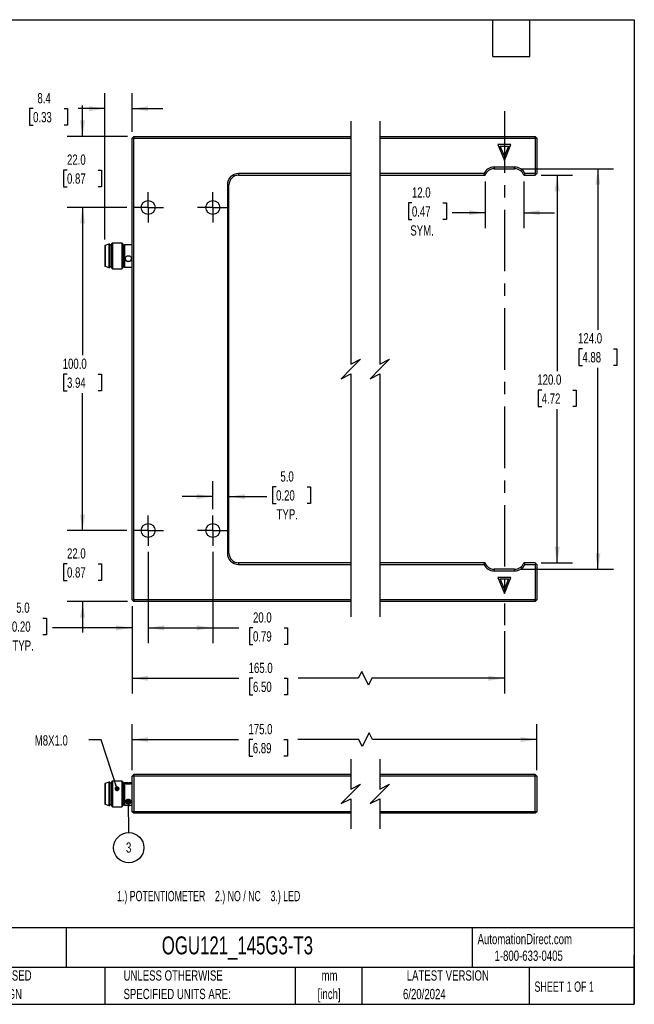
# Model space of a CAD drawing. Header units: millimetres. Extents: x 6 to 273, y 6 to 210.
# Tile 2 of 2: x 146 to 273, y 6 to 210. Entities that reach past the tile are written whole.
import ezdxf

# ---------------------------------------------------------------- set-up
doc = ezdxf.new("R2010")
doc.units = ezdxf.units.MM
doc.linetypes.add('CENTERX2', pattern=[20.32, 12.7, -2.54, 2.54, -2.54])
doc.layers.add('CENTER', color=40, linetype='CENTERX2')
doc.layers.add('DIMENSIONS', color=140, linetype='Continuous', lineweight=25)
doc.layers.add('TEXT', color=140, linetype='Continuous', lineweight=25)
doc.styles.add('SLDTEXTSTYLE1', font='TXT', dxfattribs={"width": 0.7})
doc.styles.add('SLDTEXTSTYLE2', font='TXT', dxfattribs={"width": 0.639535})
doc.styles.add('SLDTEXTSTYLE3', font='TXT', dxfattribs={"width": 0.65})
doc.dimstyles.new('SLDDIMSTYLE0', dxfattribs={"dimtxt": 2.158008, "dimasz": 3.302, "dimexe": 0, "dimexo": 0.0625, "dimgap": 0.539502, "dimtad": 0, "dimtih": 1, "dimtoh": 1, "dimlfac": 1.5, "dimrnd": 1e-09, "dimzin": 4, "dimdsep": 46, "dimtxsty": 'SLDTEXTSTYLE1', "dimsah": 1, "dimcen": 0.09, "dimadec": 0, "dimazin": 1, "dimtfac": 1, "dimtofl": 0, "dimtmove": 0, "dimatfit": 3, "dimfxl": 0, "dimfrac": 2, "dimtolj": 1, "dimtzin": 12, "dimarcsym": 0})
doc.dimstyles.new('SLDDIMSTYLE1', dxfattribs={"dimtxt": 2.158008, "dimasz": 3.302, "dimexe": 0, "dimexo": 0.0625, "dimgap": 0.539502, "dimtad": 0, "dimtih": 1, "dimtoh": 1, "dimlfac": 1.5, "dimrnd": 1e-09, "dimzin": 12, "dimdsep": 46, "dimtxsty": 'SLDTEXTSTYLE1', "dimsah": 1, "dimcen": 0.09, "dimadec": 0, "dimazin": 3, "dimtfac": 1, "dimtmove": 0, "dimatfit": 0, "dimfxl": 0, "dimfrac": 2, "dimtolj": 1, "dimtzin": 12, "dimarcsym": 0})
doc.dimstyles.new('SLDDIMSTYLE2', dxfattribs={"dimtxt": 2.158008, "dimasz": 3.302, "dimexe": 0, "dimexo": 0.0625, "dimgap": 0.539502, "dimtad": 0, "dimtih": 1, "dimtoh": 1, "dimlfac": 1.5, "dimrnd": 1e-09, "dimzin": 4, "dimdsep": 46, "dimtxsty": 'SLDTEXTSTYLE1', "dimsah": 1, "dimcen": 0.09, "dimadec": 0, "dimazin": 1, "dimtfac": 1, "dimtmove": 0, "dimatfit": 0, "dimfxl": 0, "dimfrac": 2, "dimtolj": 1, "dimtzin": 12, "dimarcsym": 0})
doc.dimstyles.new('SLDDIMSTYLE3', dxfattribs={"dimtxt": 0.18, "dimasz": 1.016, "dimexe": 0, "dimexo": 0.0625, "dimgap": 0, "dimtad": 0, "dimtih": 1, "dimtoh": 1, "dimdec": 0, "dimrnd": 1e-09, "dimzin": 0, "dimdsep": 46, "dimtxsty": 'Standard', "dimblk1": 'DOT', "dimblk2": 'DOT', "dimsah": 1, "dimcen": 0.09, "dimadec": 0, "dimazin": 0, "dimtfac": 1.016, "dimtdec": 0, "dimtofl": 0, "dimtmove": 0, "dimatfit": 3, "dimldrblk": 'DOT', "dimfxl": 0, "dimfrac": 2, "dimtolj": 1, "dimtzin": 0, "dimarcsym": 0})

# ---------------------------------------------------------------- blocks, each defined once
blk = doc.blocks.new('SW_BROKEN_VIEW_0')
at = {"color": 0, "linetype": 'CENTERX2'}
blk.add_line((0, 0), (0, -106.04), dxfattribs=at)
blk = doc.blocks.new('_D')
at = {"layer": 'DIMENSIONS'}
for p, q in [((169.37, 88.53), (169.37, 70.46)), ((246.23, 83.36), (246.23, 70.46)), ((169.37, 73.63), (191.4, 73.63)), ((194.33, 73.63), (193.6, 73.63)), ((193.6, 73.63), (193.6, 70.2)), ((200.74, 73.63), (201.47, 73.63)), ((201.47, 73.63), (201.47, 70.2)), ((216.06, 73.63), (203.67, 73.63)), ((216.77, 75.04), (216.06, 73.63)), ((218.18, 72.22), (216.77, 75.04)), ((218.89, 73.63), (218.18, 72.22)), ((246.23, 73.63), (218.89, 73.63)), ((193.6, 70.2), (194.33, 70.2)), ((201.47, 70.2), (200.74, 70.2))]:
    blk.add_line(p, q, dxfattribs=at)
for points in [[(169.37, 73.63), (172.67, 73.12), (172.67, 74.14)], [(246.23, 73.63), (242.93, 74.14), (242.93, 73.12)]]:
    blk.add_solid(points, dxfattribs=at)
at = {"layer": 'DIMENSIONS', "char_height": 2.117, "attachment_point": 1, "style": 'SLDTEXTSTYLE1'}
for s, insert in [('165.0', (193.43, 76.84)), ('6.50', (194.33, 72.93))]:
    blk.add_mtext(s, dxfattribs=dict(at, insert=insert))
blk = doc.blocks.new('_D_1')
at = {"layer": 'DIMENSIONS'}
for p, q in [((163.77, 164.2), (163.77, 194.37)), ((169.37, 186.4), (169.37, 194.37)), ((148.94, 191.2), (148.21, 191.2)), ((148.21, 191.2), (148.21, 187.77)), ((155.35, 191.2), (156.07, 191.2)), ((156.07, 191.2), (156.07, 187.77)), ((163.77, 191.2), (158.27, 191.2)), ((169.37, 191.2), (175.72, 191.2)), ((148.21, 187.77), (148.94, 187.77)), ((156.07, 187.77), (155.35, 187.77))]:
    blk.add_line(p, q, dxfattribs=at)
for points in [[(163.77, 191.2), (160.47, 191.71), (160.47, 190.69)], [(169.37, 191.2), (172.67, 190.69), (172.67, 191.71)]]:
    blk.add_solid(points, dxfattribs=at)
at = {"layer": 'DIMENSIONS', "char_height": 2.117, "attachment_point": 1, "style": 'SLDTEXTSTYLE1'}
for s, insert in [('8.4', (149.83, 194.41)), ('0.33', (148.94, 190.5))]:
    blk.add_mtext(s, dxfattribs=dict(at, insert=insert))
blk = doc.blocks.new('_D_2')
at = {"layer": 'DIMENSIONS'}
for p, q in [((159.15, 185.46), (159.15, 191.81)), ((168.43, 185.46), (155.97, 185.46)), ((155.94, 178.52), (155.22, 178.52)), ((155.22, 178.52), (155.22, 175.09)), ((162.36, 178.52), (163.08, 178.52)), ((163.08, 178.52), (163.08, 175.09)), ((155.22, 175.09), (155.94, 175.09)), ((163.08, 175.09), (162.36, 175.09)), ((168.31, 170.8), (155.97, 170.8)), ((159.15, 170.8), (159.15, 164.45))]:
    blk.add_line(p, q, dxfattribs=at)
for points in [[(159.15, 185.46), (159.66, 188.77), (158.64, 188.77)], [(159.15, 170.8), (158.64, 167.49), (159.66, 167.49)]]:
    blk.add_solid(points, dxfattribs=at)
at = {"layer": 'DIMENSIONS', "char_height": 2.117, "attachment_point": 1, "style": 'SLDTEXTSTYLE1'}
for s, insert in [('22.0', (155.94, 181.73)), ('0.87', (155.94, 177.82))]:
    blk.add_mtext(s, dxfattribs=dict(at, insert=insert))
blk = doc.blocks.new('_D_3')
at = {"layer": 'DIMENSIONS'}
for p, q in [((168.31, 170.8), (155.97, 170.8)), ((159.15, 170.8), (159.15, 140.31)), ((155.94, 136.4), (155.22, 136.4)), ((155.22, 136.4), (155.22, 132.97)), ((162.36, 136.4), (163.08, 136.4)), ((163.08, 136.4), (163.08, 132.97)), ((155.22, 132.97), (155.94, 132.97)), ((159.15, 104.13), (159.15, 132.49)), ((163.08, 132.97), (162.36, 132.97)), ((168.31, 104.13), (155.97, 104.13))]:
    blk.add_line(p, q, dxfattribs=at)
for points in [[(159.15, 170.8), (158.64, 167.49), (159.66, 167.49)], [(159.15, 104.13), (159.66, 107.43), (158.64, 107.43)]]:
    blk.add_solid(points, dxfattribs=at)
at = {"layer": 'DIMENSIONS', "char_height": 2.117, "attachment_point": 1, "style": 'SLDTEXTSTYLE1'}
for s, insert in [('100.0', (155.05, 139.61)), ('3.94', (155.94, 135.7))]:
    blk.add_mtext(s, dxfattribs=dict(at, insert=insert))
blk = doc.blocks.new('_D_4')
at = {"layer": 'DIMENSIONS'}
for p, q in [((159.15, 104.13), (159.15, 110.48)), ((168.31, 104.13), (155.97, 104.13)), ((155.94, 97.25), (155.22, 97.25)), ((155.22, 97.25), (155.22, 93.82)), ((162.36, 97.25), (163.08, 97.25)), ((163.08, 97.25), (163.08, 93.82)), ((155.22, 93.82), (155.94, 93.82)), ((163.08, 93.82), (162.36, 93.82)), ((168.43, 89.46), (155.97, 89.46)), ((159.15, 89.46), (159.15, 83.11))]:
    blk.add_line(p, q, dxfattribs=at)
for points in [[(159.15, 104.13), (159.66, 107.43), (158.64, 107.43)], [(159.15, 89.46), (158.64, 86.16), (159.66, 86.16)]]:
    blk.add_solid(points, dxfattribs=at)
at = {"layer": 'DIMENSIONS', "char_height": 2.117, "attachment_point": 1, "style": 'SLDTEXTSTYLE1'}
for s, insert in [('22.0', (155.94, 100.46)), ('0.87', (155.94, 96.54))]:
    blk.add_mtext(s, dxfattribs=dict(at, insert=insert))
blk = doc.blocks.new('_D_5')
at = {"layer": 'DIMENSIONS'}
for p, q in [((172.7, 99.73), (172.7, 80.87)), ((169.37, 88.53), (169.37, 80.87)), ((144.56, 86.06), (143.84, 86.06)), ((143.84, 86.06), (143.84, 82.63)), ((150.98, 86.06), (151.7, 86.06)), ((151.7, 86.06), (151.7, 82.63)), ((169.37, 84.04), (152.91, 84.04)), ((172.7, 84.04), (179.05, 84.04)), ((143.84, 82.63), (144.56, 82.63)), ((151.7, 82.63), (150.98, 82.63))]:
    blk.add_line(p, q, dxfattribs=at)
for points in [[(169.37, 84.04), (166.07, 84.55), (166.07, 83.53)], [(172.7, 84.04), (176, 83.53), (176, 84.55)]]:
    blk.add_solid(points, dxfattribs=at)
at = {"layer": 'DIMENSIONS', "char_height": 2.117, "attachment_point": 1, "style": 'SLDTEXTSTYLE1'}
for s, insert in [('5.0', (145.46, 89.27)), ('0.20', (144.56, 85.36)), ('TYP.', (144.67, 81.44))]:
    blk.add_mtext(s, dxfattribs=dict(at, insert=insert))
blk = doc.blocks.new('_D_6')
at = {"layer": 'DIMENSIONS'}
for p, q in [((172.7, 99.73), (172.7, 80.87)), ((186.04, 99.73), (186.04, 80.87)), ((172.7, 84.04), (186.04, 84.04)), ((186.04, 84.04), (191.4, 84.04)), ((194.33, 84.04), (193.6, 84.04)), ((193.6, 84.04), (193.6, 80.61)), ((200.74, 84.04), (201.47, 84.04)), ((201.47, 84.04), (201.47, 80.61)), ((193.6, 80.61), (194.33, 80.61)), ((201.47, 80.61), (200.74, 80.61))]:
    blk.add_line(p, q, dxfattribs=at)
for points in [[(172.7, 84.04), (176, 83.53), (176, 84.55)], [(186.04, 84.04), (182.73, 84.55), (182.73, 83.53)]]:
    blk.add_solid(points, dxfattribs=at)
at = {"layer": 'DIMENSIONS', "char_height": 2.117, "attachment_point": 1, "style": 'SLDTEXTSTYLE1'}
for s, insert in [('20.0', (194.33, 87.25)), ('0.79', (194.33, 83.34))]:
    blk.add_mtext(s, dxfattribs=dict(at, insert=insert))
blk = doc.blocks.new('_D_7')
at = {"layer": 'DIMENSIONS'}
for p, q in [((242.23, 176.19), (242.23, 166.54)), ((250.23, 176.19), (250.23, 166.54)), ((227.14, 171.73), (226.41, 171.73)), ((226.41, 171.73), (226.41, 168.3)), ((233.55, 171.73), (234.28, 171.73)), ((234.28, 171.73), (234.28, 168.3)), ((242.23, 169.72), (235.48, 169.72)), ((250.23, 169.72), (256.58, 169.72)), ((226.41, 168.3), (227.14, 168.3)), ((234.28, 168.3), (233.55, 168.3))]:
    blk.add_line(p, q, dxfattribs=at)
for points in [[(242.23, 169.72), (238.93, 170.22), (238.93, 169.21)], [(250.23, 169.72), (253.53, 169.21), (253.53, 170.22)]]:
    blk.add_solid(points, dxfattribs=at)
at = {"layer": 'DIMENSIONS', "char_height": 2.117, "attachment_point": 1, "style": 'SLDTEXTSTYLE1'}
for s, insert in [('12.0', (227.14, 174.95)), ('0.47', (227.14, 171.03)), ('SYM.', (226.81, 167.12))]:
    blk.add_mtext(s, dxfattribs=dict(at, insert=insert))
blk = doc.blocks.new('_D_8')
at = {"layer": 'DIMENSIONS'}
for p, q in [((186.04, 108.53), (186.04, 114.3)), ((199.1, 113.14), (198.37, 113.14)), ((198.37, 113.14), (198.37, 109.71)), ((205.51, 113.14), (206.23, 113.14)), ((206.23, 113.14), (206.23, 109.71)), ((186.04, 111.12), (179.69, 111.12)), ((189.37, 111.12), (197.16, 111.12)), ((198.37, 109.71), (199.1, 109.71)), ((206.23, 109.71), (205.51, 109.71))]:
    blk.add_line(p, q, dxfattribs=at)
for points in [[(186.04, 111.12), (182.73, 111.63), (182.73, 110.62)], [(189.37, 111.12), (192.67, 110.62), (192.67, 111.63)]]:
    blk.add_solid(points, dxfattribs=at)
at = {"layer": 'DIMENSIONS', "char_height": 2.117, "attachment_point": 1, "style": 'SLDTEXTSTYLE1'}
for s, insert in [('5.0', (199.99, 116.35)), ('0.20', (199.1, 112.44)), ('TYP.', (199.2, 108.53))]:
    blk.add_mtext(s, dxfattribs=dict(at, insert=insert))
blk = doc.blocks.new('_D_9')
at = {"layer": 'DIMENSIONS'}
for p, q in [((253.83, 177.46), (260.31, 177.46)), ((257.13, 177.46), (257.13, 137.03)), ((253.93, 133.12), (253.2, 133.12)), ((253.2, 133.12), (253.2, 129.69)), ((260.34, 133.12), (261.06, 133.12)), ((261.06, 133.12), (261.06, 129.69)), ((253.2, 129.69), (253.93, 129.69)), ((257.13, 97.46), (257.13, 129.2)), ((261.06, 129.69), (260.34, 129.69)), ((253.83, 97.46), (260.31, 97.46))]:
    blk.add_line(p, q, dxfattribs=at)
for points in [[(257.13, 177.46), (256.62, 174.16), (257.64, 174.16)], [(257.13, 97.46), (257.64, 100.77), (256.62, 100.77)]]:
    blk.add_solid(points, dxfattribs=at)
at = {"layer": 'DIMENSIONS', "char_height": 2.117, "attachment_point": 1, "style": 'SLDTEXTSTYLE1'}
for s, insert in [('120.0', (253.03, 136.33)), ('4.72', (253.93, 132.42))]:
    blk.add_mtext(s, dxfattribs=dict(at, insert=insert))
blk = doc.blocks.new('_D_10')
at = {"layer": 'DIMENSIONS'}
for p, q in [((249.61, 178.8), (268.72, 178.8)), ((265.54, 178.8), (265.54, 145.56)), ((262.33, 141.64), (261.61, 141.64)), ((261.61, 141.64), (261.61, 138.21)), ((268.75, 141.64), (269.47, 141.64)), ((269.47, 141.64), (269.47, 138.21)), ((261.61, 138.21), (262.33, 138.21)), ((269.47, 138.21), (268.75, 138.21)), ((265.54, 96.13), (265.54, 137.73)), ((249.61, 96.13), (268.72, 96.13))]:
    blk.add_line(p, q, dxfattribs=at)
for points in [[(265.54, 178.8), (265.03, 175.49), (266.05, 175.49)], [(265.54, 96.13), (266.05, 99.43), (265.03, 99.43)]]:
    blk.add_solid(points, dxfattribs=at)
at = {"layer": 'DIMENSIONS', "char_height": 2.117, "attachment_point": 1, "style": 'SLDTEXTSTYLE1'}
for s, insert in [('124.0', (261.44, 144.86)), ('4.88', (262.33, 140.94))]:
    blk.add_mtext(s, dxfattribs=dict(at, insert=insert))
blk = doc.blocks.new('SW_CENTERMARKSYMBOL_0')
at = {"layer": 'CENTER', "color": 0}
for p, q in [((0, 1.69), (0, 3.13)), ((-1.69, 0), (-3.13, 0)), ((0, 0), (-1.69, 0)), ((0, 0), (0, 1.69)), ((0, 0), (0, -1.69)), ((0, 0), (1.69, 0)), ((1.69, 0), (3.13, 0)), ((0, -1.69), (0, -3.13))]:
    blk.add_line(p, q, dxfattribs=at)
blk = doc.blocks.new('SW_CENTERMARKSYMBOL_1')
at = {"layer": 'CENTER', "color": 0}
for p, q in [((0, 1.69), (0, 3.13)), ((-1.69, 0), (-3.13, 0)), ((0, 0), (-1.69, 0)), ((0, 0), (0, 1.69)), ((0, 0), (0, -1.69)), ((0, 0), (1.69, 0)), ((1.69, 0), (3.13, 0)), ((0, -1.69), (0, -3.13))]:
    blk.add_line(p, q, dxfattribs=at)
blk = doc.blocks.new('SW_CENTERMARKSYMBOL_2')
at = {"layer": 'CENTER', "color": 0}
for p, q in [((0, 1.69), (0, 3.13)), ((-1.69, 0), (-3.13, 0)), ((0, 0), (-1.69, 0)), ((0, 0), (0, 1.69)), ((0, 0), (0, -1.69)), ((0, 0), (1.69, 0)), ((1.69, 0), (3.13, 0)), ((0, -1.69), (0, -3.13))]:
    blk.add_line(p, q, dxfattribs=at)
blk = doc.blocks.new('SW_CENTERMARKSYMBOL_3')
at = {"layer": 'CENTER', "color": 0}
for p, q in [((0, 1.69), (0, 3.13)), ((-1.69, 0), (-3.13, 0)), ((0, 0), (-1.69, 0)), ((0, 0), (0, 1.69)), ((0, 0), (0, -1.69)), ((0, 0), (1.69, 0)), ((1.69, 0), (3.13, 0)), ((0, -1.69), (0, -3.13))]:
    blk.add_line(p, q, dxfattribs=at)
blk = doc.blocks.new('_D_16')
at = {"layer": 'DIMENSIONS'}
for p, q in [((169.37, 54.7), (169.37, 64.16)), ((252.9, 54.7), (252.9, 64.16)), ((169.37, 60.98), (191.36, 60.98)), ((194.29, 60.98), (193.56, 60.98)), ((193.56, 60.98), (193.56, 57.55)), ((200.7, 60.98), (201.43, 60.98)), ((201.43, 60.98), (201.43, 57.55)), ((216.18, 60.98), (203.62, 60.98)), ((216.88, 59.57), (216.18, 60.98)), ((218.29, 62.4), (216.88, 59.57)), ((219, 60.98), (218.29, 62.4)), ((252.9, 60.98), (219, 60.98)), ((193.56, 57.55), (194.29, 57.55)), ((201.43, 57.55), (200.7, 57.55))]:
    blk.add_line(p, q, dxfattribs=at)
for points in [[(169.37, 60.98), (172.67, 60.48), (172.67, 61.49)], [(252.9, 60.98), (249.59, 61.49), (249.59, 60.48)]]:
    blk.add_solid(points, dxfattribs=at)
at = {"layer": 'DIMENSIONS', "char_height": 2.117, "attachment_point": 1, "style": 'SLDTEXTSTYLE1'}
for s, insert in [('175.0', (193.39, 64.2)), ('6.89', (194.29, 60.28))]:
    blk.add_mtext(s, dxfattribs=dict(at, insert=insert))
blk = doc.blocks.new('SW_NOTE_0_12')
at = {"layer": 'DIMENSIONS', "color": 0}
blk.add_circle((0.02, -3.12), 3.12, dxfattribs=at)
at = {"layer": 'DIMENSIONS', "color": 0, "insert": (-0.01, -2.03), "char_height": 2.12, "attachment_point": 2, "style": 'SLDTEXTSTYLE1'}
blk.add_mtext('3', dxfattribs=at)
blk = doc.blocks.new('_Dot')
at = {"color": 0, "linetype": 'ByBlock', "lineweight": -2}
blk.add_line((-0.5, 0), (-1, 0), dxfattribs=at)
at = {"color": 0, "linetype": 'ByBlock', "const_width": 0.5}
blk.add_lwpolyline([(-0.25, 0, 1), (0.25, 0, 1)], format="xyb", close=True, dxfattribs=at)

msp = doc.modelspace()

# ---------------------------------------------------------------- linework, layer by layer
for p, q in [((169.369, 185.1302), (169.7024, 185.4636)), ((169.369, 89.7969), (169.369, 185.1302)), ((169.7024, 185.1302), (169.369, 185.1302)), ((169.7024, 185.4636), (169.7024, 185.1302)), ((169.7024, 185.4636), (214.5309, 185.4636)), ((169.7024, 89.7969), (169.7024, 185.1302)), ((169.7024, 185.1302), (214.5309, 185.1302)), ((220.5309, 185.4636), (252.5618, 185.4636)), ((220.5309, 185.1302), (252.5618, 185.1302)), ((252.5618, 185.4636), (252.8951, 185.1302)), ((252.5618, 185.1302), (252.5618, 185.4636)), ((252.5618, 185.1302), (252.5618, 177.7969)), ((252.8951, 185.1302), (252.5618, 185.1302)), ((252.8951, 185.1302), (252.8951, 177.7969)), ((247.5618, 183.7969), (244.8951, 183.7969)), ((244.8951, 183.7969), (246.2285, 180.4636)), ((245.3875, 183.4636), (247.0695, 183.4636)), ((246.2285, 181.3611), (245.3875, 183.4636)), ((246.2285, 180.4636), (247.5618, 183.7969)), ((247.0695, 183.4636), (246.2285, 181.3611)), ((248.3428, 179.1302), (244.1141, 179.1302)), ((244.1141, 179.1302), (244.1141, 178.7969)), ((248.3428, 178.7969), (248.3428, 179.1302)), ((214.5309, 177.7969), (191.369, 177.7969)), ((191.369, 177.7969), (191.369, 177.4636)), ((191.369, 177.4636), (214.5309, 177.4636)), ((242.0059, 177.7969), (220.5309, 177.7969)), ((220.5309, 177.4636), (242.2285, 177.4636)), ((242.2285, 177.4636), (242.0059, 177.7969)), ((244.1141, 178.7969), (248.3428, 178.7969)), ((250.451, 177.7969), (250.2285, 177.4636)), ((250.2285, 177.4636), (252.5618, 177.4636)), ((252.5618, 177.7969), (250.451, 177.7969)), ((252.7285, 177.6302), (252.5618, 177.7969)), ((252.7285, 177.6302), (252.5618, 177.4636)), ((252.8951, 177.7969), (252.7285, 177.6302)), ((189.0357, 175.4636), (189.0357, 99.4636)), ((189.369, 175.4636), (189.0357, 175.4636)), ((189.369, 99.4636), (189.369, 175.4636)), ((163.8357, 162.9302), (163.769, 162.9302)), ((163.769, 162.9302), (163.769, 158.6636)), ((164.569, 163.1969), (163.8357, 162.9302)), ((163.8357, 162.9302), (163.8357, 158.6636)), ((164.769, 163.1969), (164.569, 163.1969)), ((164.569, 163.1969), (164.569, 158.3969)), ((164.769, 163.1969), (164.769, 158.3969)), ((165.1024, 162.9969), (164.769, 162.9969)), ((165.3024, 163.4636), (165.1024, 163.2636)), ((165.1024, 163.2636), (165.1024, 158.3302)), ((167.2357, 163.4636), (165.3024, 163.4636)), ((165.3024, 163.4636), (165.3024, 158.1302)), ((167.4357, 163.2636), (167.2357, 163.4636)), ((167.2357, 163.4636), (167.2357, 158.1302)), ((167.4357, 163.2636), (167.4357, 160.7969)), ((167.769, 162.9969), (167.4357, 162.9969)), ((167.8357, 163.0969), (167.769, 163.0302)), ((167.769, 163.0302), (167.769, 158.5636)), ((168.4654, 163.0969), (167.8357, 163.0969)), ((167.8357, 163.0969), (167.8357, 158.4969)), ((168.5026, 163.0969), (168.4654, 163.0968)), ((168.7022, 163.0969), (168.5026, 163.0969)), ((168.7546, 163.0969), (168.7022, 163.0969)), ((169.369, 163.0969), (168.7546, 163.0969)), ((167.4357, 160.7969), (167.4357, 158.3302)), ((168.5026, 160.8464), (168.7022, 160.8464)), ((163.769, 158.6636), (163.8357, 158.6636)), ((163.8357, 158.6636), (164.569, 158.3969)), ((164.769, 158.5969), (165.1024, 158.5969)), ((167.4357, 158.5969), (167.769, 158.5969)), ((167.769, 158.5636), (167.8357, 158.4969)), ((167.8357, 158.4969), (169.369, 158.4969)), ((168.7022, 159.6357), (168.5026, 159.6357)), ((164.569, 158.3969), (164.769, 158.3969)), ((165.1024, 158.3302), (165.3024, 158.1302)), ((165.3024, 158.1302), (167.2357, 158.1302)), ((167.2357, 158.1302), (167.4357, 158.3302)), ((189.0357, 99.4636), (189.369, 99.4636)), ((191.369, 97.4636), (191.369, 97.1302)), ((214.5309, 97.4636), (191.369, 97.4636)), ((191.369, 97.1302), (214.5309, 97.1302)), ((242.2285, 97.4636), (220.5309, 97.4636)), ((220.5309, 97.1302), (242.0059, 97.1302)), ((242.0059, 97.1302), (242.2285, 97.4636)), ((244.1141, 96.1302), (244.1141, 95.7969)), ((248.3428, 96.1302), (244.1141, 96.1302)), ((244.1141, 95.7969), (248.3428, 95.7969)), ((248.3428, 95.7969), (248.3428, 96.1302)), ((252.5618, 97.4636), (250.2285, 97.4636)), ((250.2285, 97.4636), (250.451, 97.1302)), ((250.451, 97.1302), (252.5618, 97.1302)), ((252.5618, 97.4636), (252.7285, 97.2969)), ((252.7285, 97.2969), (252.5618, 97.1302)), ((252.5618, 97.1302), (252.5618, 89.7969)), ((252.8951, 97.1302), (252.7285, 97.2969)), ((252.8951, 97.1302), (252.8951, 89.7969)), ((247.5618, 94.4636), (244.8951, 94.4636)), ((244.8951, 94.4636), (246.2285, 91.1302)), ((245.3875, 94.1302), (247.0695, 94.1302)), ((246.2285, 92.0278), (245.3875, 94.1302)), ((246.2285, 91.1302), (247.5618, 94.4636)), ((247.0695, 94.1302), (246.2285, 92.0278)), ((169.7024, 89.4636), (169.369, 89.7969)), ((169.369, 89.7969), (169.7024, 89.7969)), ((214.5309, 89.7969), (169.7024, 89.7969)), ((169.7024, 89.7969), (169.7024, 89.4636)), ((214.5309, 89.4636), (169.7024, 89.4636)), ((252.5618, 89.7969), (220.5309, 89.7969)), ((252.5618, 89.4636), (220.5309, 89.4636)), ((252.5618, 89.7969), (252.8951, 89.7969)), ((252.5618, 89.4636), (252.5618, 89.7969)), ((252.8951, 89.7969), (252.5618, 89.4636)), ((169.369, 53.4314), (169.7024, 53.7648)), ((169.369, 46.0981), (169.369, 53.4314)), ((169.7024, 53.4314), (169.369, 53.4314)), ((214.5309, 53.7648), (169.7024, 53.7648)), ((169.7024, 53.7648), (169.7024, 53.4314)), ((169.7024, 53.4314), (169.7024, 46.0981)), ((214.5309, 53.4314), (169.7024, 53.4314)), ((252.5618, 53.7648), (220.5309, 53.7648)), ((252.5618, 53.4314), (220.5309, 53.4314)), ((252.5618, 53.4314), (252.5618, 53.7648)), ((252.5618, 53.7648), (252.8951, 53.4314)), ((252.5618, 46.0981), (252.5618, 53.4314)), ((252.8951, 53.4314), (252.5618, 53.4314)), ((252.8951, 53.4314), (252.8951, 46.0981)), ((163.8357, 51.8981), (163.769, 51.8981)), ((163.769, 51.8981), (163.769, 47.6314)), ((164.569, 52.1648), (163.8357, 51.8981)), ((163.8357, 51.8981), (163.8357, 49.7648)), ((164.769, 52.1648), (164.569, 52.1648)), ((164.569, 52.1648), (164.569, 47.3648)), ((164.769, 52.1648), (164.769, 47.3648)), ((165.1024, 51.9648), (164.769, 51.9648)), ((165.3024, 52.4314), (165.1024, 52.2314)), ((165.1024, 52.2314), (165.1024, 47.2981)), ((167.2357, 52.4314), (165.3024, 52.4314)), ((165.3024, 52.4314), (165.3024, 47.0981)), ((167.4357, 52.2314), (167.2357, 52.4314)), ((167.2357, 52.4314), (167.2357, 47.0981)), ((167.4357, 52.2314), (167.4357, 47.2981)), ((167.769, 51.9648), (167.4357, 51.9648)), ((167.8357, 52.0648), (167.769, 51.9981)), ((167.769, 51.9981), (167.769, 47.5314)), ((168.3599, 52.0648), (167.8357, 52.0648)), ((167.8357, 52.0648), (167.8357, 47.4648)), ((168.5026, 52.0642), (168.7022, 52.0642)), ((168.7022, 51.7501), (168.5026, 51.7501)), ((169.369, 52.0648), (168.8441, 52.0648)), ((163.8357, 49.7648), (163.8357, 47.6314)), ((163.769, 47.6314), (163.8357, 47.6314)), ((163.8357, 47.6314), (164.569, 47.3648)), ((164.569, 47.3648), (164.769, 47.3648)), ((164.769, 47.5648), (165.1024, 47.5648)), ((165.1024, 47.2981), (165.3024, 47.0981)), ((165.3024, 47.0981), (167.2357, 47.0981)), ((167.2357, 47.0981), (167.4357, 47.2981)), ((167.4357, 47.5648), (167.769, 47.5648)), ((167.769, 47.5314), (167.8357, 47.4648)), ((167.8357, 47.4648), (169.369, 47.4648)), ((168.5026, 48.6579), (168.7022, 48.6579)), ((168.7022, 47.7664), (168.5026, 47.7664)), ((169.7024, 45.7648), (169.369, 46.0981)), ((169.7024, 46.0981), (169.369, 46.0981)), ((169.7024, 46.0981), (169.7024, 45.7648)), ((214.5309, 46.0981), (169.7024, 46.0981)), ((214.5309, 45.7648), (169.7024, 45.7648)), ((252.5618, 46.0981), (220.5309, 46.0981)), ((252.5618, 45.7648), (220.5309, 45.7648)), ((252.5618, 45.7648), (252.5618, 46.0981)), ((252.8951, 46.0981), (252.5618, 45.7648)), ((252.8951, 46.0981), (252.5618, 46.0981))]:
    msp.add_line(p, q)
for centre in [(172.7024, 170.7969), (186.0357, 170.7969), (172.7024, 104.1302), (186.0357, 104.1302)]:
    msp.add_circle(centre, 1.4333)
for centre, radius, start, end in [((244.1141, 176.7969), 2.3333, 90.000056, 154.622985), ((248.3428, 176.7969), 2.3333, 25.37679, 90.000047), ((191.369, 175.4636), 2.3333, 89.999957, 180.000043), ((191.369, 175.4636), 2, 89.999888, 180.00004), ((244.1141, 176.7969), 2, 89.999885, 160.528912), ((248.3428, 176.7969), 2, 19.471088, 90.000115), ((168.5885, 160.2492), 0.6195, 180.755743, 262.027203), ((168.6162, 160.2492), 0.6195, 277.972797, 359.244257), ((191.369, 99.4636), 2.3333, 179.999957, 270.000043), ((191.369, 99.4636), 2, 179.99996, 270.000112), ((244.1141, 98.1303), 2.3333, 205.377015, 269.999944), ((244.1141, 98.1302), 2, 199.471088, 270.000115), ((248.3428, 98.1302), 2, 269.999885, 340.528912), ((248.3428, 98.1302), 2.3333, 269.999953, 334.62321), ((168.3966, 51.4397), 0.6335, 80.364688, 132.441963), ((168.8082, 51.4397), 0.6335, 47.558037, 99.635312), ((168.4943, 48.2987), 0.5323, 189.353942, 270.894246), ((168.7105, 48.2987), 0.5323, 269.105754, 350.646058)]:
    msp.add_arc(centre, radius, start, end)
for points, knots in [([(168.5026, 159.6357), (168.4343, 159.6515), (168.2998, 159.6828), (168.129, 159.8055), (168.0091, 159.9749), (167.9585, 160.177), (167.9802, 160.3832), (168.0671, 160.5737), (168.2121, 160.7305), (168.3688, 160.8176), (168.471, 160.8396), (168.5026, 160.8464)], [0, 0, 0, 0, 0.11917095, 0.23493797, 0.35139345, 0.46826738, 0.5839138, 0.70045119, 0.8209918, 0.94469847, 1, 1, 1, 1]), ([(168.7022, 160.8464), (168.7708, 160.8278), (168.908, 160.7905), (169.0766, 160.6518), (169.1944, 160.4716), (169.2459, 160.265), (169.2258, 160.0604), (169.138, 159.878), (168.9904, 159.7349), (168.8344, 159.6603), (168.7337, 159.6415), (168.7022, 159.6357)], [0, 0, 0, 0, 0.120770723, 0.241383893, 0.364247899, 0.484831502, 0.598916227, 0.709992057, 0.824584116, 0.945098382, 1, 1, 1, 1]), ([(168.5026, 51.7501), (168.4358, 51.7589), (168.3111, 51.7754), (168.1449, 51.8348), (168.0386, 51.8981), (167.9559, 51.9667), (167.9935, 52.0462), (168.0966, 52.0548), (168.2322, 52.067), (168.3766, 52.0645), (168.4713, 52.0643), (168.5026, 52.0642)], [0, 0, 0, 0, 0.1738626, 0.32488468, 0.44230118, 0.51299568, 0.55661591, 0.63247283, 0.75562785, 0.9193322, 1, 1, 1, 1]), ([(168.7022, 52.0642), (168.7684, 52.0649), (168.8897, 52.0662), (169.0534, 52.0606), (169.1632, 52.0557), (169.2513, 52.0074), (169.2068, 51.9227), (169.1175, 51.8674), (168.9761, 51.8006), (168.8302, 51.7641), (168.7335, 51.7535), (168.7022, 51.7501)], [0, 0, 0, 0, 0.17129543, 0.31344919, 0.41502695, 0.46987674, 0.52196528, 0.61447125, 0.74980258, 0.91874403, 1, 1, 1, 1]), ([(168.5026, 47.7664), (168.4354, 47.7752), (168.3084, 47.7917), (168.1389, 47.8615), (168.0122, 47.9711), (167.9572, 48.1221), (167.9831, 48.282), (168.0726, 48.4322), (168.2174, 48.5604), (168.3707, 48.633), (168.4711, 48.652), (168.5026, 48.6579)], [0, 0, 0, 0, 0.13403705, 0.25328162, 0.35897883, 0.45680689, 0.55763789, 0.67005087, 0.79747818, 0.9364288, 1, 1, 1, 1]), ([(168.7022, 48.6579), (168.7703, 48.6419), (168.9036, 48.6105), (169.0707, 48.4956), (169.1894, 48.3516), (169.2458, 48.1904), (169.2259, 48.0334), (169.1308, 47.9066), (168.9803, 47.8205), (168.8306, 47.7801), (168.7335, 47.7698), (168.7022, 47.7664)], [0, 0, 0, 0, 0.13792511, 0.26974135, 0.39382351, 0.50335019, 0.599147, 0.69511938, 0.80640013, 0.93739203, 1, 1, 1, 1])]:
    msp.add_open_spline(points, degree=3, knots=knots)
at = {"layer": 'DIMENSIONS', "color": 140}
for p, q in [((214.5309, 188.6386), (214.5309, 138.4636)), ((220.5309, 188.6386), (220.5309, 138.4636)), ((214.5309, 138.4636), (216.5309, 139.4636)), ((216.5309, 139.4636), (214.5309, 137.4636)), ((220.5309, 138.4636), (222.5309, 139.4636)), ((222.5309, 139.4636), (220.5309, 137.4636)), ((214.5309, 137.4636), (212.5309, 135.4636)), ((212.5309, 135.4636), (214.5309, 136.4636)), ((214.5309, 136.4636), (214.5309, 86.2886)), ((220.5309, 137.4636), (218.5309, 135.4636)), ((218.5309, 135.4636), (220.5309, 136.4636)), ((220.5309, 136.4636), (220.5309, 86.2886)), ((214.5309, 56.9398), (214.5309, 50.7648)), ((220.5309, 56.9398), (220.5309, 50.7648)), ((214.5309, 50.7648), (216.5309, 51.7648)), ((216.5309, 51.7648), (214.5309, 49.7648)), ((220.5309, 50.7648), (222.5309, 51.7648)), ((222.5309, 51.7648), (220.5309, 49.7648)), ((214.5309, 49.7648), (212.5309, 47.7648)), ((220.5309, 49.7648), (218.5309, 47.7648)), ((212.5309, 47.7648), (214.5309, 48.7648)), ((214.5309, 48.7648), (214.5309, 42.5898)), ((218.5309, 47.7648), (220.5309, 48.7648)), ((220.5309, 48.7648), (220.5309, 42.5898))]:
    msp.add_line(p, q, dxfattribs=at)
at = {"layer": 'DIMENSIONS'}
msp.add_line((168.6694, 41.7893), (168.6199, 48.1942), dxfattribs=at)
at = {"layer": 'TEXT'}
for p, q in [((6.35, 209.55), (273.05, 209.55)), ((243.84, 201.93), (243.84, 209.55)), ((251.46, 201.93), (251.46, 209.55)), ((273.05, 209.55), (273.05, 6.35)), ((243.84, 201.93), (251.46, 201.93)), ((273.05, 22.1261), (6.35, 22.1261)), ((155.7589, 22.1261), (155.7589, 13.97)), ((239.5754, 22.1261), (239.5754, 13.97)), ((273.05, 6.35), (273.05, 16.51)), ((273.05, 13.97), (6.35, 13.97)), ((163.7802, 13.97), (163.7802, 6.35)), ((203.0243, 13.97), (203.0243, 6.35)), ((216.8121, 13.97), (216.8121, 6.35)), ((251.3487, 13.97), (251.3487, 6.35)), ((6.35, 6.35), (273.05, 6.35))]:
    msp.add_line(p, q, dxfattribs=at)

# ---------------------------------------------------------------- block references
at = {"color": 7, "linetype": 'Continuous'}
msp.add_blockref('SW_BROKEN_VIEW_0', (246.2285, 190.6633), dxfattribs=at)
at = {"layer": 'CENTER'}
for name, p in [('SW_CENTERMARKSYMBOL_0', (172.7024, 170.7969)), ('SW_CENTERMARKSYMBOL_1', (186.0357, 170.7969)), ('SW_CENTERMARKSYMBOL_2', (172.7024, 104.1302)), ('SW_CENTERMARKSYMBOL_3', (186.0357, 104.1302))]:
    msp.add_blockref(name, p, dxfattribs=at)
at = {"layer": 'DIMENSIONS', "xscale": 1.016, "yscale": 1.016, "rotation": 90.44284752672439}
msp.add_blockref('_Dot', (168.6199, 48.1942, -21.7736), dxfattribs=at)
at = {"layer": 'DIMENSIONS'}
msp.add_blockref('SW_NOTE_0_12', (168.6694, 41.7893), dxfattribs=at)

# ---------------------------------------------------------------- texts
at = {"color": 179, "linetype": 'Continuous', "lineweight": 18, "char_height": 2.116667, "attachment_point": 1, "style": 'SLDTEXTSTYLE1'}
for s, insert in [('AutomationDirect.com', (240.695, 20.8765)), ('1-800-633-0405', (244.1916, 17.437))]:
    msp.add_mtext(s, dxfattribs=dict(at, insert=insert))
at = {"layer": 'DIMENSIONS', "attachment_point": 1}
for s, insert, char_height, style in [('M8X1.0', (149.2806, 61.8696), 2.11667, 'SLDTEXTSTYLE1'), ('1.) POTENTIOMETER    2.) NO / NC    3.) LED', (166.278, 29.7494), 2.116667, 'SLDTEXTSTYLE2')]:
    msp.add_mtext(s, dxfattribs=dict(at, insert=insert, char_height=char_height, style=style))
at = {"layer": 'TEXT'}
for s, insert, char_height, attachment_point, style in [('OGU121_145G3-T3', (175.5018, 20.3644), 3.704167, 1, 'SLDTEXTSTYLE1'), ('METRIC UNITS USED', (128.4784, 13.364), 2.116667, 1, 'SLDTEXTSTYLE1'), ('UNLESS OTHERWISE', (167.6079, 13.364), 2.116667, 1, 'SLDTEXTSTYLE1'), ('mm', (210.1304, 13.3613), 2.11667, 2, 'SLDTEXTSTYLE1'), ('LATEST VERSION', (234.5521, 13.364), 2.116667, 2, 'SLDTEXTSTYLE1'), ('SHEET 1 OF 1', (252.4413, 11.0515), 2.116667, 1, 'SLDTEXTSTYLE3'), ('FOR PART DESIGN', (128.4784, 9.5418), 2.116667, 1, 'SLDTEXTSTYLE1'), ('SPECIFIED UNITS ARE:', (167.6079, 9.5418), 2.116667, 1, 'SLDTEXTSTYLE1'), ('[inch]', (210.0466, 9.5391), 2.11667, 2, 'SLDTEXTSTYLE1'), ('6/20/2024', (229.7015, 9.5275), 2.11667, 2, 'SLDTEXTSTYLE1')]:
    msp.add_mtext(s, dxfattribs=dict(at, insert=insert, char_height=char_height, attachment_point=attachment_point, style=style))

# ---------------------------------------------------------------- dimensions: what is measured, and where the dimension line sits
at = {"layer": 'DIMENSIONS'}
for base, p1, p2, dimstyle, picture, middle in [((163.769, 191.1991), (169.369, 185.1302), (163.769, 162.9302), 'SLDDIMSTYLE1', '_D_1', (152.1423, 191.1991)), ((186.0357, 84.0401), (172.7024, 101.0036), (186.0357, 101.0036), 'SLDDIMSTYLE0', '_D_6', (197.5349, 84.0401))]:
    dim = msp.add_linear_dim(base=base, p1=p1, p2=p2, dimstyle=dimstyle, dxfattribs=at)
    dim.commit()
    dim.dimension.update_dxf_attribs({"geometry": picture, "text_midpoint": middle, "dimtype": 160})
for base, p1, p2, dimstyle, picture, middle in [((159.1496, 170.7969), (169.7024, 185.4636), (169.5757, 170.7969), 'SLDDIMSTYLE2', '_D_2', (159.1496, 178.5199)), ((265.5412, 178.7969), (248.3428, 96.1302), (248.3428, 178.7969), 'SLDDIMSTYLE0', '_D_10', (265.5412, 141.6434)), ((257.1327, 97.4636), (252.5618, 177.4636), (252.5618, 97.4636), 'SLDDIMSTYLE0', '_D_9', (257.1327, 133.1163)), ((159.1496, 104.1302), (169.5757, 170.7969), (169.5757, 104.1302), 'SLDDIMSTYLE0', '_D_3', (159.1496, 136.4004)), ((159.1496, 89.4636), (169.5757, 104.1302), (169.7024, 89.4636), 'SLDDIMSTYLE2', '_D_4', (159.1496, 97.2454))]:
    dim = msp.add_linear_dim(base=base, p1=p1, p2=p2, angle=90, dimstyle=dimstyle, dxfattribs=at)
    dim.commit()
    dim.dimension.update_dxf_attribs({"geometry": picture, "text_midpoint": middle, "dimtype": 160})
for base, p1, p2, text, dimstyle, picture, middle in [((242.2285, 169.7158), (250.2285, 177.4636), (242.2285, 177.4636), '<>\\PSYM.', 'SLDDIMSTYLE2', '_D_7', (230.3445, 169.7158)), ((189.369, 111.1247), (186.0357, 107.2569), (189.369, 99.4636), '<>\\PTYP.', 'SLDDIMSTYLE2', '_D_8', (202.3034, 111.1247)), ((169.369, 84.0401), (172.7024, 101.0036), (169.369, 89.7969), '<>\\PTYP.', 'SLDDIMSTYLE2', '_D_5', (147.769, 84.0401)), ((246.2285, 73.6302), (169.369, 89.7969), (246.2285, 84.6257), '165.0', 'SLDDIMSTYLE0', '_D', (197.5349, 73.6302)), ((252.8951, 60.9847), (169.369, 53.4314), (252.8951, 53.4314), '175.0', 'SLDDIMSTYLE0', '_D_16', (197.494, 60.9847))]:
    dim = msp.add_linear_dim(base=base, p1=p1, p2=p2, text=text, dimstyle=dimstyle, dxfattribs=at)
    dim.commit()
    dim.dimension.update_dxf_attribs({"geometry": picture, "text_midpoint": middle, "dimtype": 160})

# ---------------------------------------------------------------- leaders
msp.add_leader([(166.2736, 50.8302), (163.003, 60.9226), (160.4438, 60.9226)], dimstyle='SLDDIMSTYLE3', dxfattribs=at)

doc.saveas('drawing.dxf')
